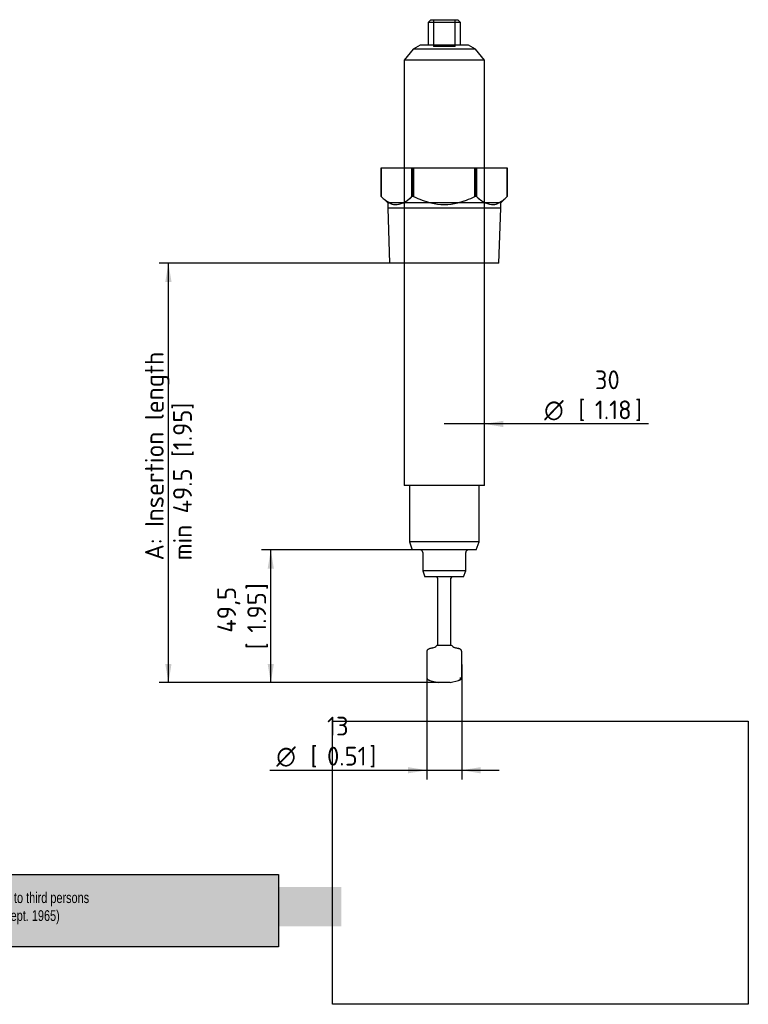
# Model space of a CAD drawing. Header units: millimetres. Extents: x 0 to 295, y 0 to 208.
# Tile 2 of 2: x 160 to 295, y 2 to 185. Entities that reach past the tile are written whole.
import ezdxf
from ezdxf.enums import TextEntityAlignment as Align
from ezdxf.lldxf.tags import DXFTag

# ---------------------------------------------------------------- set-up
doc = ezdxf.new("R2010")
doc.units = ezdxf.units.MM
for name, color, linetype in [('10414_B', 7, 'Continuous'), ('10618_A', 7, 'Continuous'), ('Default', 7, 'Continuous')]:
    doc.layers.add(name, color=color, linetype=linetype)
doc.styles.add('SEACAD_Solid_Edge_ISO', font='seiso.ttf')
doc.styles.add('SEACAD_Solid_Edge_ISO1_Symbols', font='semeci1.ttf')
tags = doc.linetypes.add('HIDDEN2', pattern=[4.7625, 3.175, -1.5875]).pattern_tags.tags
tags[6:7] = [DXFTag(74, 4), DXFTag(75, 0), DXFTag(340, '0'), DXFTag(46, 0.0), DXFTag(50, 0.0), DXFTag(44, 0.0), DXFTag(45, 0.0)]
tags[4:5] = [DXFTag(74, 4), DXFTag(75, 0), DXFTag(340, '0'), DXFTag(46, 0.0), DXFTag(50, 0.0), DXFTag(44, 0.0), DXFTag(45, 0.0)]
doc.dimstyles.new('Rheonics_Publish', dxfattribs={"dimtxt": 3.5, "dimasz": 3.5, "dimexe": 1.75, "dimexo": 0, "dimgap": 0.875, "dimtad": 1, "dimdec": 1, "dimlfac": 2, "dimtxsty": 'SEACAD_Solid_Edge_ISO', "dimblk1": '_SE_FILLED', "dimblk2": '_SE_FILLED', "dimsah": 1, "dimcen": 1.75, "dimazin": 0, "dimtfac": 0.5, "dimtdec": 3, "dimtmove": 0, "dimatfit": 3, "dimfxl": 1, "dimarcsym": 0})
picture_1 = doc.add_image_def('image1.jpg', size_in_pixel=(1363, 928))

# ---------------------------------------------------------------- blocks, each defined once
blk = doc.blocks.new('SE1')
at = {"layer": '10414_B', "color": 7, "linetype": 'Continuous'}
for p, q in [((227.06, 157.63), (232.77, 157.63)), ((227.06, 157.63), (227.06, 157.63)), ((227.06, 152.32), (227.06, 157.63)), ((227.06, 157.63), (227.06, 152.32)), ((232.77, 157.63), (233.08, 157.63)), ((232.77, 157.63), (232.77, 152.32)), ((233.08, 157.63), (244.5, 157.63)), ((233.08, 152.32), (233.08, 157.63)), ((244.5, 157.63), (244.81, 157.63)), ((244.5, 157.63), (244.5, 152.32)), ((244.81, 157.63), (250.53, 157.63)), ((244.81, 152.32), (244.81, 157.63)), ((250.53, 157.63), (250.53, 157.63)), ((250.53, 157.63), (250.53, 152.32)), ((250.53, 152.32), (250.53, 157.63)), ((227.06, 152.32), (227.06, 152.32)), ((227.06, 152.32), (228.25, 151.13)), ((228.25, 151.13), (228.67, 151.13)), ((228.25, 151.13), (228.25, 150.13)), ((231.16, 151.13), (228.67, 151.13)), ((236.29, 151.13), (231.16, 151.13)), ((233.08, 152.32), (232.77, 152.32)), ((241.29, 151.13), (236.29, 151.13)), ((246.42, 151.13), (241.29, 151.13)), ((244.81, 152.32), (244.5, 152.32)), ((248.92, 151.13), (246.42, 151.13)), ((249.35, 151.13), (248.92, 151.13)), ((249.35, 151.13), (250.53, 152.32)), ((249.35, 150.13), (249.35, 151.13)), ((250.53, 152.32), (250.53, 152.32)), ((249.35, 150.13), (228.25, 150.13)), ((228.25, 150.13), (228.6, 139.88)), ((248.99, 139.88), (249.35, 150.13)), ((248.99, 139.88), (228.6, 139.88))]:
    blk.add_line(p, q, dxfattribs=at)
at = {"layer": '10414_B', "color": 7, "linetype": 'HIDDEN2'}
for p, q in [((227.06, 157.63), (227.06, 152.32)), ((231.3, 157.63), (231.3, 139.88)), ((232.78, 152.32), (232.78, 157.63)), ((233.09, 157.63), (233.09, 152.32)), ((244.51, 152.32), (244.51, 157.63)), ((244.82, 157.63), (244.82, 152.32)), ((246.3, 139.88), (246.3, 157.63)), ((250.53, 152.32), (250.53, 157.63)), ((227.06, 152.32), (227.06, 152.32)), ((233.08, 152.32), (233.09, 152.32)), ((244.81, 152.32), (244.82, 152.32))]:
    blk.add_line(p, q, dxfattribs=at)
at = {"layer": '10414_B', "color": 7, "linetype": 'Continuous'}
for centre, radius, start, end in [((231.39, 156.5), 6.02, 224.0487, 243.1258), ((228.38, 156.59), 6.12, 297.0462, 315.7793), ((239.97, 166.06), 15.37, 243.3848, 256.1711), ((237.57, 166.18), 15.5, 283.8818, 296.5623), ((249.14, 156.51), 6.03, 224.1211, 243.1834), ((246.13, 156.6), 6.14, 296.988, 315.7074)]:
    blk.add_arc(centre, radius, start, end, dxfattribs=at)
at = {"layer": '10414_B', "color": 7, "linetype": 'HIDDEN2'}
for centre, radius, start, end in [((228.45, 156.51), 6.03, 296.8166, 315.8789), ((240.02, 166.18), 15.5, 243.4377, 256.1182), ((237.63, 166.06), 15.37, 283.8289, 296.6152), ((249.21, 156.59), 6.12, 224.2207, 242.9538)]:
    blk.add_arc(centre, radius, start, end, dxfattribs=at)
at = {"layer": '10414_B', "color": 7, "linetype": 'Continuous'}
for major_axis, ratio, start_param, end_param in [((-10.19, -10.19), 0.267582, 0.022409, 0.500504), ((-7.46, -7.46), 0.999314, 0.546008, 1.024103), ((10.19, -10.19), 0.268317, 5.781996, 6.26009)]:
    blk.add_ellipse((238.8, 161.38), major_axis=major_axis, ratio=ratio, start_param=start_param, end_param=end_param, dxfattribs=at)
at = {"layer": '10414_B', "color": 7, "linetype": 'HIDDEN2'}
for major_axis, ratio, start_param, end_param in [((-10.19, -10.19), 0.268317, 0.023095, 0.50119), ((7.46, -7.46), 0.999314, 5.259083, 5.737177)]:
    blk.add_ellipse((238.8, 161.38), major_axis=major_axis, ratio=ratio, start_param=start_param, end_param=end_param, dxfattribs=at)
at = {"layer": '10618_A', "color": 7, "linetype": 'Continuous'}
for p, q in [((236.3, 185.28), (235.8, 184.78)), ((241.8, 184.78), (235.8, 184.78)), ((235.8, 184.78), (235.8, 180.53)), ((236.3, 185.28), (241.3, 185.28)), ((241.8, 184.78), (241.3, 185.28)), ((241.8, 180.53), (241.8, 184.78)), ((234.3, 180.53), (232.97, 179.76)), ((243.3, 180.53), (234.3, 180.53)), ((244.62, 179.76), (243.3, 180.53)), ((232.97, 179.76), (231.3, 177.76)), ((244.62, 179.76), (232.97, 179.76)), ((246.3, 177.76), (244.62, 179.76)), ((246.3, 177.76), (231.3, 177.76)), ((231.3, 177.76), (231.3, 157.63)), ((246.3, 174.24), (246.3, 177.76)), ((246.3, 174.08), (246.3, 174.24)), ((246.3, 173.43), (246.3, 174.08)), ((246.3, 173.12), (246.3, 173.43)), ((246.3, 172.39), (246.3, 173.12)), ((246.3, 171.11), (246.3, 172.39)), ((246.3, 170.61), (246.3, 171.11)), ((246.3, 170.45), (246.3, 170.61)), ((246.3, 157.63), (246.3, 170.45)), ((231.3, 139.88), (231.3, 98.43)), ((246.3, 98.43), (246.3, 139.88)), ((246.3, 98.43), (231.3, 98.43)), ((232.3, 98.43), (232.3, 87.93)), ((245.3, 87.93), (245.3, 98.43)), ((245.3, 87.93), (232.3, 87.93)), ((232.3, 87.93), (232.84, 86.43)), ((244.75, 86.43), (232.84, 86.43)), ((244.75, 86.43), (245.3, 87.93)), ((234.8, 85.93), (234.8, 82.52)), ((242.8, 82.52), (242.8, 85.93)), ((242.8, 82.52), (234.8, 82.52)), ((234.8, 82.52), (235.2, 81.43)), ((242.4, 81.43), (235.2, 81.43)), ((237.55, 81.18), (237.55, 68.64)), ((240.05, 68.64), (240.05, 81.18)), ((242.4, 81.43), (242.8, 82.52)), ((236.12, 68.03), (236.69, 68.18)), ((236.68, 68.18), (236.12, 68.03)), ((237.42, 68.64), (237.35, 68.57)), ((240.17, 68.64), (237.42, 68.64)), ((240.24, 68.57), (240.17, 68.64)), ((240.9, 68.18), (241.47, 68.03)), ((241.47, 68.03), (240.91, 68.18)), ((235.55, 67.53), (235.55, 62.61)), ((242.05, 62.61), (242.05, 67.53)), ((236.12, 62.11), (237.67, 61.69)), ((239.92, 61.69), (237.67, 61.69)), ((239.92, 61.69), (241.47, 62.11))]:
    blk.add_line(p, q, dxfattribs=at)
at = {"layer": '10618_A', "color": 7, "linetype": 'HIDDEN2'}
for p, q in [((236.8, 185.28), (236.8, 180.28)), ((240.8, 180.28), (240.8, 185.28)), ((240.8, 180.28), (236.8, 180.28)), ((231.3, 157.63), (231.3, 139.88)), ((246.3, 139.88), (246.3, 157.63))]:
    blk.add_line(p, q, dxfattribs=at)
at = {"layer": '10618_A', "color": 7, "linetype": 'Continuous'}
for centre, radius, start, end in [((234.3, 85.93), 0.5, 0, 90), ((243.3, 85.93), 0.5, 90, 180), ((237.3, 81.18), 0.25, 0, 90), ((240.3, 81.18), 0.25, 90, 180), ((236.29, 69.63), 1.5, 285, 315), ((241.3, 69.63), 1.5, 225, 255), ((241.37, 62.57), 0.468, 281.9612, 5.6505), ((238.67, 69.75), 8.06, 251.6006, 251.9625), ((238.93, 69.76), 8.06, 287.9312, 288.3955)]:
    blk.add_arc(centre, radius, start, end, dxfattribs=at)
at = {"layer": '10618_A', "color": 7, "linetype": 'HIDDEN2'}
blk.add_arc((238.67, 69.76), 8.06, 251.6045, 251.9682, dxfattribs=at)
at = {"layer": '10618_A', "color": 7, "linetype": 'Continuous'}
for points, knots in [([(236.12, 68.03), (236.09, 68.02), (236.01, 68), (235.89, 67.95), (235.79, 67.9), (235.71, 67.84), (235.65, 67.79), (235.6, 67.73), (235.57, 67.66), (235.55, 67.6), (235.55, 67.55), (235.55, 67.53)], [0, 0, 0, 0, 0.125569, 0.30869, 0.454983, 0.560854, 0.661624, 0.74786, 0.832038, 0.922672, 1, 1, 1, 1]), ([(242.04, 67.53), (242.04, 67.55), (242.04, 67.59), (242.03, 67.65), (242, 67.71), (241.96, 67.77), (241.91, 67.82), (241.85, 67.87), (241.77, 67.92), (241.66, 67.97), (241.56, 68.01), (241.49, 68.03), (241.47, 68.03)], [0, 0, 0, 0, 0.07107, 0.153591, 0.233423, 0.312358, 0.396282, 0.489583, 0.601189, 0.738787, 0.917637, 1, 1, 1, 1]), ([(235.55, 62.61), (235.55, 62.59), (235.55, 62.55), (235.57, 62.49), (235.6, 62.43), (235.63, 62.37), (235.68, 62.32), (235.74, 62.27), (235.82, 62.22), (235.93, 62.17), (236.03, 62.13), (236.1, 62.11), (236.12, 62.11)], [0, 0, 0, 0, 0.07107, 0.153591, 0.233423, 0.312358, 0.396282, 0.489583, 0.601189, 0.738787, 0.917637, 1, 1, 1, 1]), ([(241.47, 62.11), (241.51, 62.12), (241.58, 62.14), (241.7, 62.19), (241.8, 62.24), (241.88, 62.3), (241.94, 62.36), (241.99, 62.41), (242.02, 62.48), (242.04, 62.55), (242.04, 62.59), (242.04, 62.61)], [0, 0, 0, 0, 0.125569, 0.30869, 0.454983, 0.560854, 0.661624, 0.74786, 0.832038, 0.922672, 1, 1, 1, 1])]:
    blk.add_open_spline(points, degree=3, knots=knots, dxfattribs=at)
blk = doc.blocks.new('DMBLK66')
at = {"layer": 'Default', "linetype": 'Continuous'}
for points in [[(186.8, 136.38), (187.97, 136.38), (187.39, 139.88)], [(186.8, 65.19), (187.39, 61.69), (187.97, 65.19)]]:
    blk.add_hatch(color=7, dxfattribs=at).paths.add_polyline_path(points)
at = {"layer": 'Default', "color": 7, "linetype": 'Continuous'}
for p, q in [((228.6, 139.88), (185.64, 139.88)), ((187.39, 61.69), (187.39, 139.88)), ((238.8, 61.69), (185.64, 61.69))]:
    blk.add_line(p, q, dxfattribs=at)
at = {"layer": 'Default', "color": 7, "linetype": 'Continuous', "style": 'SEACAD_Solid_Edge_ISO'}
for s, p in [('A: Insertion length', (183.01, 84.49)), ('min 49.5 [1.95]', (188.26, 84.49))]:
    blk.add_text(s, height=3.5, rotation=90, dxfattribs=at).set_placement(p, align=Align.TOP_LEFT)
blk = doc.blocks.new('_SE_FILLED')
at = {"color": 0}
blk.add_line((0, 0), (-1, 0), dxfattribs=at)
blk.add_solid([(0, 0), (-1, -0.1665), (-1, 0.1665), (0, 0)], dxfattribs=at)
blk = doc.blocks.new('DMBLK67')
at = {"layer": 'Default', "linetype": 'Continuous'}
for points in [[(205.88, 82.93), (207.05, 82.93), (206.46, 86.43)], [(205.88, 65.19), (206.46, 61.69), (207.05, 65.19)]]:
    blk.add_hatch(color=7, dxfattribs=at).paths.add_polyline_path(points)
at = {"layer": 'Default', "color": 7, "linetype": 'Continuous'}
for p, q in [((238.8, 86.43), (204.71, 86.43)), ((206.46, 61.69), (206.46, 86.43)), ((238.8, 61.69), (204.71, 61.69))]:
    blk.add_line(p, q, dxfattribs=at)
at = {"layer": 'Default', "color": 7, "linetype": 'Continuous', "style": 'SEACAD_Solid_Edge_ISO'}
for s, p in [('49,5', (196.49, 71)), (']', (202.09, 78.95)), ('1.95', (202.09, 71)), ('[', (202.09, 67.89))]:
    blk.add_text(s, height=3.5, rotation=90, dxfattribs=at).set_placement(p, align=Align.TOP_LEFT)
blk = doc.blocks.new('DMBLK68')
at = {"layer": 'Default', "linetype": 'Continuous'}
blk.add_hatch(color=7, dxfattribs=at).paths.add_polyline_path([(249.8, 110.5), (246.3, 109.92), (249.8, 109.33)])
at = {"layer": 'Default', "color": 7, "linetype": 'Continuous'}
blk.add_line((276.85, 109.92), (238.8, 109.92), dxfattribs=at)
for s, style, p in [('30', 'SEACAD_Solid_Edge_ISO', (266.87, 119.89)), ('O', 'SEACAD_Solid_Edge_ISO1_Symbols', (257.42, 114.29)), ('[', 'SEACAD_Solid_Edge_ISO', (263.77, 114.29)), ('1.18', 'SEACAD_Solid_Edge_ISO', (266.87, 114.29)), (']', 'SEACAD_Solid_Edge_ISO', (274.35, 114.29))]:
    blk.add_text(s, height=3.5, dxfattribs=dict(at, style=style)).set_placement(p, align=Align.TOP_LEFT)
blk = doc.blocks.new('DMBLK69')
at = {"layer": 'Default', "linetype": 'Continuous'}
for points in [[(232.05, 44.78), (235.55, 45.36), (232.05, 45.94)], [(245.55, 44.78), (245.55, 45.94), (242.05, 45.36)]]:
    blk.add_hatch(color=7, dxfattribs=at).paths.add_polyline_path(points)
at = {"layer": 'Default', "color": 7, "linetype": 'Continuous'}
for p, q in [((242.05, 65.07), (242.05, 43.61)), ((235.55, 62.61), (235.55, 43.61)), ((206.28, 45.36), (249.05, 45.36))]:
    blk.add_line(p, q, dxfattribs=at)
for s, style, p in [('13', 'SEACAD_Solid_Edge_ISO', (216.95, 55.33)), ('O', 'SEACAD_Solid_Edge_ISO1_Symbols', (207.5, 49.73)), ('[', 'SEACAD_Solid_Edge_ISO', (213.85, 49.73)), ('0.51', 'SEACAD_Solid_Edge_ISO', (216.95, 49.73)), (']', 'SEACAD_Solid_Edge_ISO', (224.83, 49.73))]:
    blk.add_text(s, height=3.5, dxfattribs=dict(at, style=style)).set_placement(p, align=Align.TOP_LEFT)

msp = doc.modelspace()

# ---------------------------------------------------------------- hatches: boundary and pattern name
at = {"layer": 'Default', "linetype": 'Continuous'}
msp.add_hatch(color=7, dxfattribs=at).paths.add_polyline_path([(207.877, 25.925), (-0.005, 25.925), (-0.005, 12.467), (207.877, 12.467)])

# ---------------------------------------------------------------- linework, layer by layer
at = {"layer": 'Default', "color": 7, "linetype": 'Continuous'}
for p, q in [((-0.005, 25.925), (207.877, 25.925)), ((207.877, 25.925), (207.877, 12.467)), ((207.877, 12.467), (-0.005, 12.467))]:
    msp.add_line(p, q, dxfattribs=at)

# ---------------------------------------------------------------- block references
at = {"layer": 'Default'}
msp.add_blockref('SE1', (0, 0), dxfattribs=at)

# ---------------------------------------------------------------- texts
at = {"layer": 'Default', "insert": (85.395, 22.599), "char_height": 2, "width": 133.24349, "attachment_point": 1, "bg_fill": 1, "box_fill_scale": 1.5, "bg_fill_color": 256, "bg_fill_true_color": 12632256, "bg_fill_transparency": 0}
msp.add_mtext('{\\fDaxlinePro-Light|b0||i0||c0|p34;\\C7;\\H2.;\\W0.76;This drawing remains property of rheonics. It may be neither copied nor informed to third persons \\P}{\\fDaxlinePro-Light|b0||i0||c0|p34;\\C7;\\H2.;\\W0.76;\\pxsm1.079166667;or competitors without our approval. ( 2 }{\\fCalibri|b0||i0||c0|p34;\\C7;\\H2.;\\W0.76;\\pxsm1.079166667;§}{\\fDaxlinePro-Light|b0||i0||c0|p34;\\C7;\\H2.;\\W0.76;\\pxsm1.079166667; paragraph 1 fig.7 copyright act of 9th Sept. 1965)}', dxfattribs=at)

# ---------------------------------------------------------------- dimensions: what is measured, and where the dimension line sits
at = {"layer": 'Default', "color": 7, "linetype": 'Continuous'}
for base, p2, text, picture, middle, dimtype in [((187.385, 139.884), (228.601, 139.884), '\\A1;A: Insertion length {}\\Xmin 49.5 [1.95]', 'DMBLK66', (187.385, 100.788), 160), ((206.463, 61.692), (238.796, 86.426), '\\A1;<>', 'DMBLK67', (206.463, 74.059), 161)]:
    dim = msp.add_linear_dim(base=base, p1=(238.796, 61.692), p2=p2, angle=90, text=text, dimstyle='Rheonics_Publish', override={"dimpost": '\\X'}, dxfattribs=at)
    dim.commit()
    dim.dimension.update_dxf_attribs({"geometry": picture, "text_midpoint": middle, "dimtype": dimtype})
for base, p1, p2, picture, middle in [((231.296, 109.917), (246.296, 98.426), (231.296, 98.426), 'DMBLK68', (256.2, 109.917)), ((242.046, 45.36), (235.546, 62.611), (242.046, 65.071), 'DMBLK69', (227.324, 45.36))]:
    dim = msp.add_linear_dim(base=base, p1=p1, p2=p2, text='\\A1;%%C <>', dimstyle='Rheonics_Publish', override={"dimpost": '\\X'}, dxfattribs=at)
    dim.commit()
    dim.dimension.update_dxf_attribs({"geometry": picture, "text_midpoint": middle, "dimtype": 160})

# ---------------------------------------------------------------- pictures from other files: only their frames are drawn
image = msp.add_image(picture_1, insert=(217.942, 1.724), size_in_units=(77.518, 52.778))
image.dxf.flags = 7

doc.saveas('drawing.dxf')
